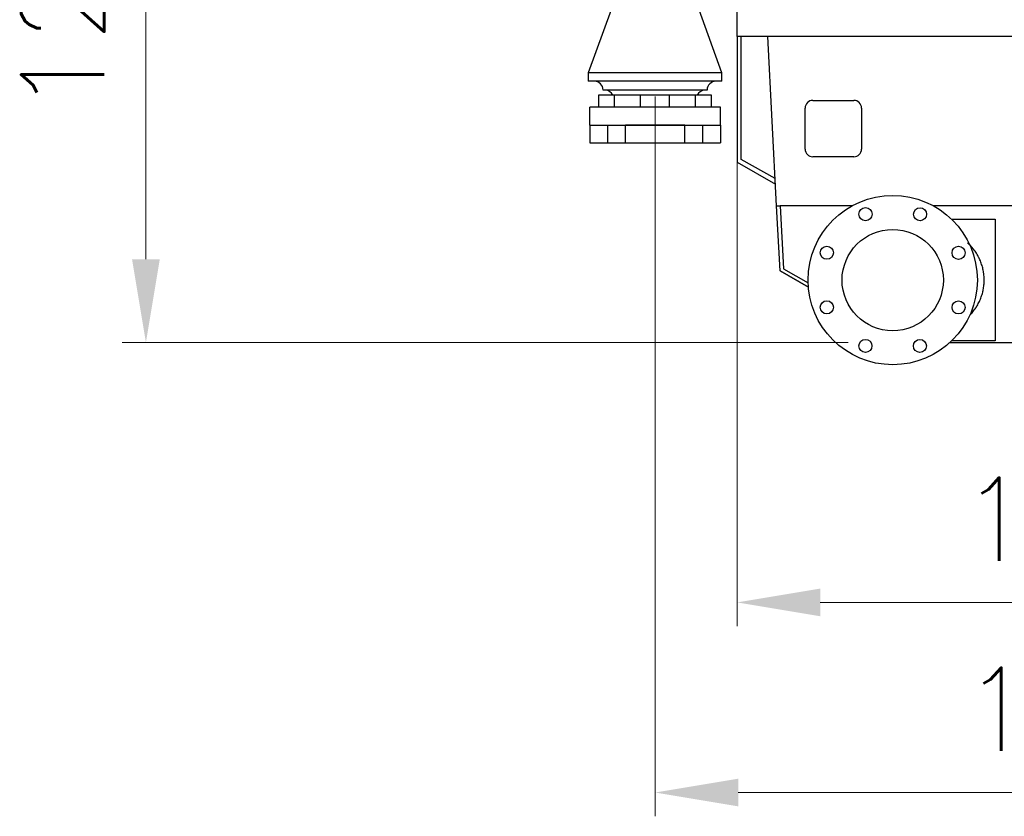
# Model space of a CAD drawing. Header units: inches. Extents: x 0 to 23760, y -13 to 16800.
# Tile 156 of 256: x 9935 to 11592, y 2865 to 4206. Entities that reach past the tile are written whole.
import ezdxf

# ---------------------------------------------------------------- set-up
doc = ezdxf.new("R2010")
doc.units = ezdxf.units.IN
doc.layers.add('1', color=7, linetype='Continuous', true_color=0xffffff)
doc.layers.add('254', color=7, linetype='Continuous', true_color=0xffffff)
doc.styles.add('latin_extended', font='simplex.shx')
doc.dimstyles.get("Standard").update_dxf_attribs({"dimtxt": 0.18, "dimasz": 0.18, "dimexe": 0.18, "dimexo": 0.0625, "dimgap": 0.09, "dimtad": 0, "dimtih": 1, "dimtoh": 1, "dimdec": 4, "dimzin": 0, "dimdsep": 46, "dimtxsty": 'Standard', "dimcen": 0.09, "dimadec": 0, "dimazin": 0, "dimtfac": 1, "dimtdec": 4, "dimtofl": 0, "dimtmove": 0, "dimatfit": 3, "dimfxl": 1, "dimtolj": 1, "dimtzin": 0, "dimarcsym": 0})

# ---------------------------------------------------------------- blocks, each defined once
blk = doc.blocks.new('_U3')
at = {"layer": '254', "color": 3, "linetype": 'Continuous', "lineweight": 13, "transparency": 16777216}
for p, q in [((11142.3, 4160.2), (11142.3, 3185.2)), ((12366.3, 4160.2), (12366.3, 3185.2)), ((11282.3, 3225.2), (12226.3, 3225.2))]:
    blk.add_line(p, q, dxfattribs=at)
at = {"layer": '254', "color": 3, "transparency": 16777216}
for points in [[(11282.3, 3248.5), (11282.3, 3201.9), (11142.3, 3225.2)], [(12226.3, 3201.9), (12226.3, 3248.5), (12366.3, 3225.2)]]:
    blk.add_solid(points, dxfattribs=at)
at = {"layer": 'Defpoints', "color": 0, "transparency": 16777216}
for p in [(11142.3, 4200.2), (12366.3, 4200.2), (12366.3, 3225.2)]:
    blk.add_point(p, dxfattribs=at)
at = {"layer": '254', "color": 2, "lineweight": 13, "transparency": 16777216, "insert": (11517.7, 3435.2), "char_height": 140, "attachment_point": 1, "style": 'latin_extended'}
blk.add_mtext('\\A1;1224', dxfattribs=at)
blk = doc.blocks.new('_U4')
at = {"layer": '254', "color": 3, "linetype": 'Continuous', "lineweight": 13, "transparency": 16777216}
for p, q in [((11004.3, 4076.7), (11004.3, 2865.2)), ((12504.3, 4076.7), (12504.3, 2865.2)), ((12364.3, 2905.2), (11144.3, 2905.2))]:
    blk.add_line(p, q, dxfattribs=at)
at = {"layer": '254', "color": 3, "transparency": 16777216}
for points in [[(11144.3, 2928.5), (11144.3, 2881.9), (11004.3, 2905.2)], [(12364.3, 2881.9), (12364.3, 2928.5), (12504.3, 2905.2)]]:
    blk.add_solid(points, dxfattribs=at)
at = {"layer": 'Defpoints', "color": 0, "transparency": 16777216}
for p in [(11004.3, 4116.7), (12504.3, 4116.7), (11004.3, 2905.2)]:
    blk.add_point(p, dxfattribs=at)
at = {"layer": '254', "color": 2, "lineweight": 13, "transparency": 16777216, "insert": (11521, 3115.2), "char_height": 140, "attachment_point": 1, "style": 'latin_extended'}
blk.add_mtext('\\A1;1500', dxfattribs=at)
blk = doc.blocks.new('_U12')
at = {"layer": '254', "color": 3, "linetype": 'Continuous', "lineweight": 13, "transparency": 16777216}
for p, q in [((11714.3, 4872.7), (10107.1, 4872.7)), ((10147.1, 4732.7), (10147.1, 3802.7)), ((11329.3, 3662.7), (10107.1, 3662.7))]:
    blk.add_line(p, q, dxfattribs=at)
at = {"layer": '254', "color": 3, "transparency": 16777216}
for points in [[(10170.5, 4732.7), (10123.8, 4732.7), (10147.1, 4872.7)], [(10123.8, 3802.7), (10170.5, 3802.7), (10147.1, 3662.7)]]:
    blk.add_solid(points, dxfattribs=at)
at = {"layer": 'Defpoints', "color": 0, "transparency": 16777216}
for p in [(11754.3, 4872.7), (10147.1, 3662.7), (11369.3, 3662.7)]:
    blk.add_point(p, dxfattribs=at)
at = {"layer": '254', "color": 2, "lineweight": 13, "transparency": 16777216, "insert": (9937.1, 4047.7), "char_height": 140, "attachment_point": 1, "rotation": 90, "style": 'latin_extended'}
blk.add_mtext('\\A1;1210', dxfattribs=at)

msp = doc.modelspace()

# ---------------------------------------------------------------- linework, layer by layer
at = {"layer": '1', "color": 2, "linetype": 'Continuous', "lineweight": 25}
for p, q in [((10930.334, 4222.717), (10891.834, 4116.717)), ((11116.834, 4116.717), (11078.334, 4222.717)), ((11142.344, 4177.717), (11142.344, 4222.717)), ((11142.344, 4177.717), (11142.344, 3966.417)), ((12039.612, 4177.717), (11142.344, 4177.717)), ((11149.344, 3970.717), (11149.344, 4177.714)), ((11208.922, 3892.717), (11193.986, 4177.717)), ((10891.834, 4116.717), (10891.834, 4102.485)), ((11116.834, 4116.717), (10891.834, 4116.717)), ((11116.834, 4102.485), (11116.834, 4116.717)), ((11116.834, 4102.485), (10891.834, 4102.485)), ((10909.334, 4078.717), (10909.334, 4058.717)), ((10936.152, 4078.717), (10909.334, 4078.717)), ((11091.834, 4087.485), (10916.834, 4087.485)), ((10980.016, 4078.717), (10936.152, 4078.717)), ((10936.152, 4058.717), (10936.152, 4078.717)), ((11028.651, 4078.717), (10980.016, 4078.717)), ((10980.016, 4058.717), (10980.016, 4078.717)), ((11072.515, 4078.717), (11028.651, 4078.717)), ((11028.651, 4058.717), (11028.651, 4078.717)), ((11099.334, 4078.717), (11072.515, 4078.717)), ((11072.515, 4058.717), (11072.515, 4078.717)), ((11099.334, 4058.717), (11099.334, 4078.717)), ((11269.844, 4070.217), (11338.844, 4070.217)), ((11114.334, 4058.717), (10894.334, 4058.717)), ((10894.334, 4028.717), (10894.334, 4058.717)), ((11114.334, 4028.717), (11114.334, 4058.717)), ((11256.844, 3988.217), (11256.844, 4057.217)), ((11351.844, 4057.217), (11351.844, 3988.217)), ((10894.334, 4028.717), (10894.334, 3998.717)), ((10894.334, 4028.717), (10924.334, 4028.717)), ((10924.334, 4028.717), (10954.334, 4028.717)), ((10924.334, 4028.717), (10924.334, 3998.717)), ((10954.334, 4028.717), (11054.334, 4028.717)), ((10954.334, 3998.717), (10954.334, 4028.717)), ((11054.332, 4028.717), (10954.335, 4028.717)), ((11054.334, 4028.717), (11084.334, 4028.717)), ((11054.334, 3998.717), (11054.334, 4028.717)), ((11084.334, 4028.717), (11114.334, 4028.717)), ((11084.334, 4028.717), (11084.334, 3998.717)), ((11114.334, 4028.717), (11114.334, 3998.717)), ((10894.334, 3998.717), (10924.334, 3998.717)), ((10924.334, 3998.717), (10954.334, 3998.717)), ((10954.334, 3998.717), (11054.334, 3998.717)), ((11054.334, 3998.717), (11084.334, 3998.717)), ((11084.334, 3998.717), (11114.334, 3998.717)), ((11142.344, 3966.417), (11207.017, 3929.078)), ((11206.498, 3938.964), (11149.344, 3970.717)), ((11338.844, 3975.217), (11269.844, 3975.217)), ((11208.922, 3892.717), (11214.956, 3892.717)), ((11214.662, 3783.198), (11208.922, 3892.717)), ((11335.936, 3892.717), (11214.942, 3892.717)), ((11214.942, 3892.717), (11220.496, 3786.746)), ((11801.149, 3892.717), (11472.774, 3892.717)), ((11503.334, 3870.217), (11576.84, 3870.217)), ((11576.84, 3870.217), (11576.84, 3665.217)), ((11262.352, 3755.664), (11214.662, 3783.198)), ((11214.678, 3783.189), (11214.679, 3783.183)), ((11214.679, 3783.183), (11262.352, 3755.657)), ((11220.496, 3786.746), (11261.925, 3762.826)), ((11576.84, 3665.217), (11503.334, 3665.217)), ((11500.685, 3662.717), (12007.994, 3662.717))]:
    msp.add_line(p, q, dxfattribs=at)
for centre, radius in [((11404.34, 3767.717), 142.5), ((11358.49, 3878.612), 11), ((11450.334, 3878.552), 11), ((11404.34, 3767.717), 85.25), ((11293.504, 3813.712), 11), ((11515.235, 3813.566), 11), ((11293.444, 3721.868), 11), ((11515.175, 3721.722), 11), ((11358.345, 3656.881), 11), ((11450.189, 3656.821), 11)]:
    msp.add_circle(centre, radius, dxfattribs=at)
for centre, radius, start, end in [((10901.834, 4087.485), 15, 0, 90), ((11106.834, 4087.485), 15, 90, 180), ((10919.669, 4072.53), 15, 24.359101, 85.546788), ((11088.998, 4072.53), 15, 94.453212, 155.640899), ((11269.844, 4057.217), 13, 90, 180), ((11338.844, 4057.217), 13, 0, 90), ((11269.844, 3988.217), 13, 180, 270), ((11338.844, 3988.217), 13, 270, 0)]:
    msp.add_arc(centre, radius, start, end, dxfattribs=at)
msp.add_open_spline([(11535.255, 3709.842), (11535.678, 3710.288), (11537.028, 3711.744), (11539.221, 3714.284), (11541.759, 3717.53), (11543.35, 3719.785), (11544.504, 3721.51), (11544.883, 3722.091), (11545.348, 3722.824), (11545.44, 3722.971), (11545.624, 3723.266), (11545.716, 3723.413), (11545.99, 3723.857), (11546.17, 3724.153), (11547.061, 3725.639), (11547.743, 3726.842), (11549.042, 3729.272), (11550.278, 3731.728), (11551.947, 3735.489), (11553.429, 3739.326), (11554.293, 3741.935), (11555.094, 3744.57), (11555.463, 3745.9), (11555.968, 3747.915), (11556.129, 3748.59), (11556.358, 3749.608), (11556.432, 3749.947), (11556.576, 3750.626), (11556.645, 3750.966), (11556.983, 3752.664), (11557.219, 3754.024), (11557.623, 3756.749), (11557.959, 3759.477), (11558.261, 3763.579), (11558.363, 3767.692), (11558.297, 3770.441), (11558.162, 3773.193), (11558.061, 3774.571), (11557.892, 3776.296), (11557.855, 3776.641), (11557.779, 3777.331), (11557.738, 3777.677), (11557.611, 3778.711), (11557.517, 3779.398), (11557.212, 3781.451), (11556.976, 3782.81), (11556.437, 3785.51), (11555.834, 3788.19), (11554.736, 3792.154), (11553.445, 3796.061), (11552.456, 3798.628), (11551.4, 3801.176), (11550.84, 3802.44), (11550.098, 3804.008), (11549.948, 3804.321), (11549.642, 3804.946), (11549.179, 3805.879), (11548.701, 3806.801), (11547.722, 3808.629), (11546.361, 3811.028), (11544.155, 3814.506), (11541.785, 3817.868), (11539.252, 3821.112), (11537.454, 3823.196), (11535.601, 3825.241), (11534.646, 3826.243), (11533.541, 3827.348), (11533.417, 3827.47), (11533.17, 3827.715), (11532.798, 3828.08), (11531.923, 3828.922), (11531.162, 3829.627), (11530.511, 3830.217), (11530.371, 3830.343), (11530.231, 3830.468)], degree=3, knots=[0, 0, 0, 0, 0.01374908, 0.04443899, 0.0751289, 0.10581881, 0.10581881, 0.12116376, 0.12116376, 0.125, 0.125, 0.12883624, 0.12883624, 0.13650872, 0.13650872, 0.16719863, 0.16719863, 0.19788853, 0.22857844, 0.25926835, 0.28995826, 0.28995826, 0.32064817, 0.32064817, 0.33599313, 0.33599313, 0.3436656, 0.3436656, 0.35133808, 0.35133808, 0.38202799, 0.38202799, 0.4127179, 0.44340781, 0.47409772, 0.50478763, 0.50478763, 0.53547753, 0.53547753, 0.54315001, 0.54315001, 0.55082249, 0.55082249, 0.56616744, 0.56616744, 0.59685735, 0.59685735, 0.62754726, 0.65823717, 0.68892708, 0.71961699, 0.71961699, 0.7503069, 0.7503069, 0.75797938, 0.75797938, 0.76565185, 0.78099681, 0.78099681, 0.81168672, 0.84237663, 0.87306654, 0.90375644, 0.93444635, 0.93444635, 0.96513626, 0.96513626, 0.9689725, 0.9689725, 0.97280874, 0.98048122, 0.99582617, 0.99582617, 1, 1, 1, 1], dxfattribs=at)

# ---------------------------------------------------------------- dimensions: what is measured, and where the dimension line sits
at = {"layer": '254', "color": 2, "linetype": 'Continuous', "lineweight": 13}
dim = msp.add_linear_dim(base=(10147.127, 3662.717), p1=(11754.344, 4872.717), p2=(11369.34, 3662.717), angle=90, dimstyle='Standard', override={"dimscale": 40, "dimtxt": 3.5, "dimasz": 3.5, "dimexe": 1, "dimexo": 1, "dimgap": 1.75, "dimtad": 1, "dimtih": 0, "dimtoh": 0, "dimdec": 2, "dimlfac": 1, "dimzin": 8, "dimdsep": 46, "dimlunit": 2, "dimtxsty": 'latin_extended', "dimsah": 1, "dimse1": 0, "dimse2": 0, "dimsd1": 0, "dimsd2": 0, "dimclrd": 3, "dimclre": 3, "dimclrt": 2, "dimtol": 0, "dimtm": -0.1, "dimtfac": 0.714286, "dimtdec": 3, "dimtofl": 1, "dimtmove": 0, "dimtzin": 8, "dimlwd": 13, "dimlwe": 13}, dxfattribs=at)
dim.commit()
dim.dimension.update_dxf_attribs({"geometry": '_U12', "text_midpoint": (10147.127, 4267.717), "dimtype": 160})
for base, p1, p2, picture, middle in [((12366.344, 3225.198), (11142.344, 4200.217), (12366.344, 4200.217), '_U3', (11754.344, 3225.198)), ((11004.334, 2905.198), (12504.334, 4116.717), (11004.334, 4116.717), '_U4', (11754.334, 2905.198))]:
    dim = msp.add_linear_dim(base=base, p1=p1, p2=p2, dimstyle='Standard', override={"dimscale": 40, "dimtxt": 3.5, "dimasz": 3.5, "dimexe": 1, "dimexo": 1, "dimgap": 1.75, "dimtad": 1, "dimtih": 1, "dimtoh": 0, "dimdec": 2, "dimlfac": 1, "dimzin": 8, "dimdsep": 46, "dimlunit": 2, "dimtxsty": 'latin_extended', "dimsah": 1, "dimse1": 0, "dimse2": 0, "dimsd1": 0, "dimsd2": 0, "dimclrd": 3, "dimclre": 3, "dimclrt": 2, "dimtol": 0, "dimtm": -0.1, "dimtfac": 0.714286, "dimtdec": 3, "dimtofl": 1, "dimtmove": 0, "dimtzin": 8, "dimlwd": 13, "dimlwe": 13}, dxfattribs=at)
    dim.commit()
    dim.dimension.update_dxf_attribs({"geometry": picture, "text_midpoint": middle, "dimtype": 160})

doc.saveas('drawing.dxf')
